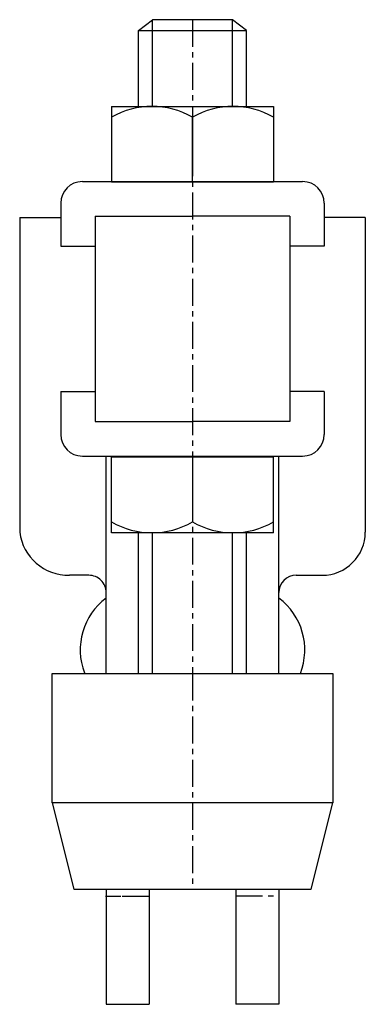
# Model space of a CAD drawing. Extents: x 260 to 276, y 345 to 390.6.
import ezdxf

# ---------------------------------------------------------------- set-up
doc = ezdxf.new("R2010")
doc.units = 0
doc.linetypes.add('CENTER', pattern=[2, 1.25, -0.25, 0.25, -0.25])
doc.layers.get('0').update_dxf_attribs({"linetype": 'CONTINUOUS'})
doc.layers.add('BRAUER-1', color=1, linetype='CENTER')

# ---------------------------------------------------------------- blocks, each defined once
blk = doc.blocks.new('TEND')
for p, q in [((-0.75, 0), (-0.75, 0.7)), ((0.75, 0.7), (-0.75, 0.7)), ((0, 0.7), (0, 0.1)), ((0.75, 0), (0.75, 0.7)), ((0.75, 0), (-0.75, 0))]:
    blk.add_line(p, q)
for centre in [(-0.375, 0.753125), (0.375, 0.753125)]:
    blk.add_arc(centre, 0.753125, 240.137166, 299.862834)

msp = doc.modelspace()

# ---------------------------------------------------------------- linework, layer by layer
for p, q in [((265.504202, 390.092767), (266.154205, 390.592767)), ((266.154205, 386.541062), (266.154205, 390.592767)), ((269.854199, 390.592767), (266.154205, 390.592767)), ((270.504202, 390.092767), (269.854199, 390.592767)), ((269.854199, 386.573644), (269.854199, 390.592767)), ((265.504202, 386.573644), (265.504202, 390.092767)), ((265.504202, 390.092767), (270.504202, 390.092767)), ((270.504202, 386.573644), (270.504202, 390.092767)), ((268.004195, 386.073644), (268.004195, 383.592767)), ((262.904195, 383.092628), (273.104195, 383.092621)), ((261.904194, 382.092629), (261.904192, 380.092775)), ((274.104195, 382.092621), (274.104195, 380.092767)), ((260.004201, 381.422778), (260.004184, 366.850741)), ((260.004201, 381.422778), (261.904194, 381.422777)), ((263.504193, 381.492767), (263.504182, 371.972763)), ((263.504193, 381.492767), (268.004195, 381.492761)), ((272.504195, 381.492761), (268.004195, 381.492761)), ((272.504195, 381.492761), (272.504195, 371.972757)), ((276.004188, 381.422769), (274.104195, 381.422769)), ((276.004188, 381.422769), (276.004188, 366.850732)), ((261.904192, 380.092775), (263.504192, 380.092773)), ((274.104195, 380.092767), (272.504195, 380.092767)), ((261.904184, 373.372758), (261.904181, 371.372758)), ((261.904184, 373.372758), (263.504184, 373.372756)), ((274.104195, 373.37275), (272.504195, 373.37275)), ((274.104195, 373.37275), (274.104195, 371.37275)), ((263.504182, 371.972763), (268.004188, 371.972757)), ((272.504195, 371.972757), (268.004188, 371.972757)), ((262.90418, 370.372757), (273.104195, 370.37275)), ((264.004176, 360.30599), (264.004188, 370.372756)), ((272.004192, 360.305986), (272.004184, 370.372751)), ((268.004188, 369.87275), (268.004188, 367.323178)), ((265.504202, 360.30592), (265.504202, 366.823032)), ((266.154205, 360.30592), (266.154205, 366.823032)), ((269.854199, 360.30592), (269.854199, 366.823032)), ((270.504202, 360.30592), (270.504202, 366.823032)), ((263.204181, 364.850738), (262.304181, 364.850739)), ((272.804188, 364.850732), (274.004188, 364.850732)), ((261.504188, 360.305992), (274.504188, 360.305992)), ((261.504188, 354.305992), (261.504188, 360.305992)), ((262.937572, 360.305992), (264.004176, 360.30599)), ((262.937572, 360.305992), (273.070804, 360.305992)), ((264.004176, 360.30599), (265.004195, 360.30599)), ((265.004195, 360.30599), (265.804198, 360.30599)), ((265.804198, 360.30599), (270.204192, 360.30599)), ((270.204192, 360.30599), (271.004195, 360.30599)), ((271.004195, 360.30599), (272.004188, 360.30599)), ((274.504188, 360.305992), (274.504188, 354.305992)), ((274.504188, 354.305992), (261.504188, 354.305992)), ((261.504188, 354.305992), (262.504188, 350.305992)), ((273.504188, 350.305992), (274.504188, 354.305992)), ((262.504188, 350.305992), (273.504188, 350.305992)), ((264.004165, 350.305992), (264.004158, 344.972761)), ((266.004165, 350.305992), (266.004158, 344.972759)), ((270.004188, 350.305992), (270.004188, 344.972757)), ((272.004188, 350.305992), (272.004188, 344.972757)), ((264.004158, 344.972761), (266.004158, 344.972759)), ((272.004188, 344.972757), (270.004188, 344.972757))]:
    msp.add_line(p, q)
for centre, radius, start, end in [((262.904194, 382.092628), 1, 89.999943, 179.999931), ((273.104195, 382.092621), 1, 0, 90), ((262.904181, 371.372757), 1, 179.999943, 269.999942), ((273.104195, 371.37275), 1, 270, 0), ((262.262788, 367.125634), 2.275271, 186.939276, 271.042444), ((274.004188, 366.850732), 2, 270, 0), ((263.20418, 364.050738), 0.8, 359.999928, 89.999931), ((272.804188, 364.050732), 0.8, 90, 180), ((265.80418, 361.39497), 2.999997, 126.869943, 200.800985), ((270.204185, 361.394967), 2.999997, 338.715928, 53.129988)]:
    msp.add_arc(centre, radius, start, end)
at = {"layer": 'BRAUER-1'}
for p, q in [((268.004195, 390.592767), (268.004195, 360.151695)), ((268.004188, 360.305992), (268.004188, 350.305992)), ((264.681916, 349.965724), (263.982573, 349.965724)), ((265.993185, 349.965724), (264.681916, 349.965724)), ((270, 350), (271.937604, 350))]:
    msp.add_line(p, q, dxfattribs=at)

# ---------------------------------------------------------------- block references
at = {"xscale": 5, "yscale": 5, "zscale": 5, "rotation": 180}
msp.add_blockref('TEND', (268.004195, 386.573644), dxfattribs=at)
at = {"xscale": 5, "yscale": 5, "zscale": 5}
msp.add_blockref('TEND', (268.004188, 366.823032), dxfattribs=at)

doc.saveas('drawing.dxf')
